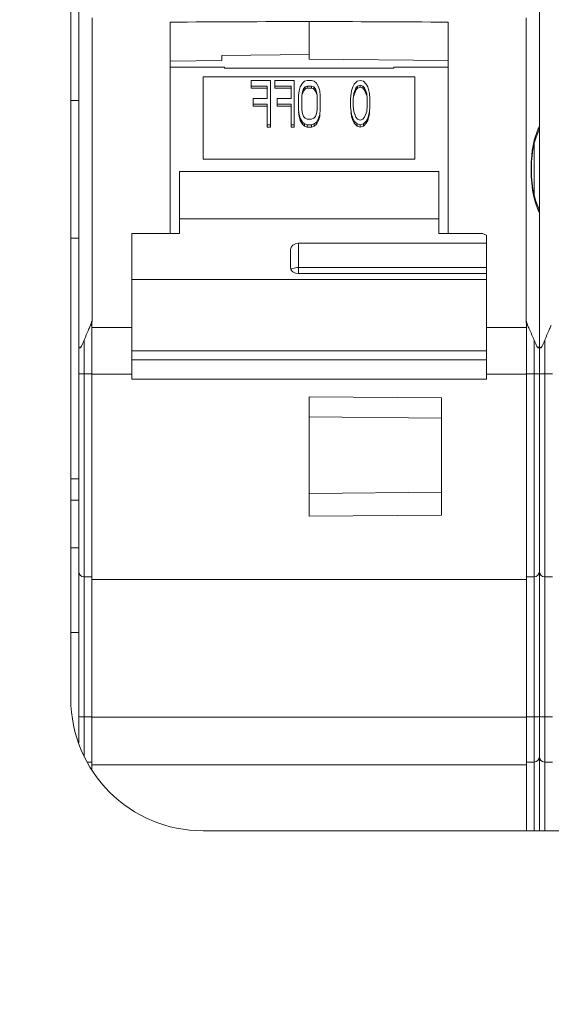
# Model space of a CAD drawing. Header units: millimetres. Extents: x -165365 to -33565, y 7406 to 103342.
# Tile 17 of 256: x -126034 to -126014, y 11043 to 11080. Entities that reach past the tile are written whole.
import ezdxf

# ---------------------------------------------------------------- set-up
doc = ezdxf.new("R2010")
doc.units = ezdxf.units.MM
doc.header["$MEASUREMENT"] = 0
doc.layers.get('Defpoints').update_dxf_attribs({"color": 252})
doc.layers.add('ELEK OPIS', color=140, linetype='Continuous')
doc.styles.add('FDBES', font='simplex.shx', dxfattribs={"width": 0.7})
doc.styles.add('ROMANS', font='romans.shx')
doc.dimstyles.new('BUD_100', dxfattribs={"dimtxt": 100, "dimasz": 10, "dimexe": 2, "dimexo": 2, "dimgap": 20, "dimtad": 1, "dimdec": 4, "dimrnd": 5, "dimdsep": 46, "dimtxsty": 'FDBES', "dimblk1": 'KR', "dimblk2": 'KR', "dimsah": 1, "dimcen": 10, "dimdle": 2, "dimse1": 1, "dimse2": 1, "dimclrd": 256, "dimclrt": 256, "dimadec": 0, "dimazin": 0, "dimtfac": 0.714286, "dimtdec": 4, "dimtix": 1, "dimtofl": 0, "dimtmove": 0, "dimatfit": 3, "dimldrblk": 'KR', "dimfxl": 1, "dimtvp": 1.428571, "dimtolj": 1, "dimtzin": 0, "dimlwd": -1, "dimarcsym": 0})

# ---------------------------------------------------------------- blocks, each defined once
blk = doc.blocks.new('VVSA11c_FPVHe_SIDEVIEW_v3')
at = {"color": 7, "linetype": 'Continuous', "lineweight": 0}
for p, q in [((1897.8, 900.51), (1897.8, 950.49)), ((1915.2, 903.822), (1915.2, 947.178)), ((1915.5, 945.5), (1915.5, 905.5)), ((1898.3, 931.226), (1898.3, 919.774)), ((1914.7, 919.774), (1914.7, 931.226)), ((1901.25, 923.08), (1901.25, 931.069)), ((1906.5, 929.665), (1906.5, 931.095)), ((1911.75, 931.069), (1911.75, 923.08)), ((1909.8, 929.809), (1906.5, 929.845)), ((1909.8, 929.809), (1909.8, 929.615)), ((1901.25, 929.614), (1906.5, 929.665)), ((1901.25, 929.363), (1903.3, 929.363)), ((1903.3, 929.329), (1903.3, 929.363)), ((1903.3, 929.329), (1909.7, 929.329)), ((1909.7, 929.363), (1911.75, 929.363)), ((1909.7, 929.363), (1909.7, 929.329)), ((1911.75, 929.596), (1909.8, 929.615)), ((1910.5, 929.006), (1902.5, 929.006)), ((1902.5, 925.884), (1902.5, 929.006)), ((1910.5, 929.006), (1910.5, 925.884)), ((1904.241, 928.474), (1904.282, 928.617)), ((1904.282, 928.617), (1904.343, 928.725)), ((1904.404, 928.581), (1904.323, 928.366)), ((1904.343, 928.725), (1904.445, 928.832)), ((1904.465, 928.653), (1904.404, 928.581)), ((1904.404, 928.5), (1904.404, 928.581)), ((1904.404, 928.5), (1904.465, 928.572)), ((1904.445, 928.832), (1904.568, 928.868)), ((1904.568, 928.689), (1904.465, 928.653)), ((1904.465, 928.572), (1904.465, 928.653)), ((1904.465, 928.572), (1904.568, 928.608)), ((1904.568, 928.868), (1904.69, 928.832)), ((1904.67, 928.653), (1904.568, 928.689)), ((1904.568, 928.608), (1904.568, 928.689)), ((1904.568, 928.608), (1904.67, 928.572)), ((1904.67, 928.572), (1904.67, 928.653)), ((1904.731, 928.581), (1904.67, 928.653)), ((1904.67, 928.572), (1904.731, 928.5)), ((1904.69, 928.832), (1904.792, 928.725)), ((1904.731, 928.5), (1904.731, 928.581)), ((1904.812, 928.366), (1904.731, 928.581)), ((1904.792, 928.725), (1904.853, 928.617)), ((1904.853, 928.617), (1904.894, 928.474)), ((1906.099, 928.474), (1906.14, 928.617)), ((1906.14, 928.617), (1906.221, 928.76)), ((1906.221, 928.76), (1906.303, 928.832)), ((1906.323, 928.617), (1906.262, 928.545)), ((1906.303, 928.832), (1906.405, 928.868)), ((1906.405, 928.653), (1906.323, 928.617)), ((1906.323, 928.536), (1906.323, 928.617)), ((1906.323, 928.536), (1906.405, 928.572)), ((1906.405, 928.868), (1906.568, 928.868)), ((1906.568, 928.653), (1906.405, 928.653)), ((1906.405, 928.572), (1906.405, 928.653)), ((1906.405, 928.572), (1906.568, 928.572)), ((1906.568, 928.868), (1906.67, 928.832)), ((1906.65, 928.617), (1906.568, 928.653)), ((1906.568, 928.653), (1906.568, 928.572)), ((1906.568, 928.572), (1906.65, 928.536)), ((1906.65, 928.536), (1906.65, 928.617)), ((1906.711, 928.545), (1906.65, 928.617)), ((1906.67, 928.832), (1906.752, 928.76)), ((1906.752, 928.76), (1906.834, 928.617)), ((1906.834, 928.617), (1906.875, 928.474)), ((1907.058, 928.868), (1907.793, 928.868)), ((1907.058, 927.104), (1907.058, 928.868)), ((1907.793, 928.653), (1907.181, 928.653)), ((1907.181, 928.653), (1907.181, 928.187)), ((1907.181, 928.572), (1907.793, 928.572)), ((1907.793, 928.572), (1907.793, 928.868)), ((1907.957, 928.868), (1908.692, 928.868)), ((1907.957, 927.104), (1907.957, 928.868)), ((1908.692, 928.653), (1908.079, 928.653)), ((1908.079, 928.653), (1908.079, 928.187)), ((1908.079, 928.572), (1908.692, 928.572)), ((1908.692, 928.572), (1908.692, 928.868)), ((1904.22, 928.366), (1904.2, 928.187)), ((1904.241, 928.474), (1904.22, 928.366)), ((1904.302, 928.152), (1904.323, 928.366)), ((1904.323, 928.285), (1904.404, 928.5)), ((1904.731, 928.5), (1904.812, 928.285)), ((1904.812, 928.366), (1904.833, 928.152)), ((1904.915, 928.366), (1904.894, 928.474)), ((1904.935, 928.187), (1904.915, 928.366)), ((1906.099, 928.474), (1906.078, 928.295)), ((1906.078, 927.758), (1906.078, 928.295)), ((1906.201, 928.295), (1906.221, 928.438)), ((1906.201, 928.295), (1906.201, 927.758)), ((1906.262, 928.545), (1906.221, 928.438)), ((1906.221, 928.357), (1906.262, 928.464)), ((1906.262, 928.464), (1906.262, 928.545)), ((1906.262, 928.464), (1906.323, 928.536)), ((1906.65, 928.536), (1906.711, 928.464)), ((1906.711, 928.464), (1906.711, 928.545)), ((1906.752, 928.438), (1906.711, 928.545)), ((1906.711, 928.464), (1906.752, 928.357)), ((1906.752, 928.438), (1906.772, 928.295)), ((1906.772, 927.758), (1906.772, 928.295)), ((1906.895, 928.295), (1906.875, 928.474)), ((1906.895, 928.295), (1906.895, 927.758)), ((1904.2, 928.187), (1904.2, 927.865)), ((1904.2, 927.865), (1904.22, 927.686)), ((1904.302, 928.152), (1904.302, 927.901)), ((1904.323, 927.686), (1904.302, 927.901)), ((1904.833, 927.901), (1904.812, 927.686)), ((1904.833, 927.901), (1904.833, 928.152)), ((1904.915, 927.686), (1904.935, 927.865)), ((1904.935, 927.865), (1904.935, 928.187)), ((1907.181, 928.187), (1907.712, 928.187)), ((1907.712, 927.973), (1907.181, 927.973)), ((1907.181, 927.104), (1907.181, 927.973)), ((1907.181, 927.892), (1907.712, 927.892)), ((1907.712, 927.892), (1907.712, 928.187)), ((1908.079, 928.187), (1908.61, 928.187)), ((1908.61, 927.973), (1908.079, 927.973)), ((1908.079, 927.104), (1908.079, 927.973)), ((1908.079, 927.892), (1908.61, 927.892)), ((1908.61, 927.892), (1908.61, 928.187)), ((1915.5, 928.1), (1915.2, 928.1)), ((1904.22, 927.605), (1904.213, 927.674)), ((1904.22, 927.686), (1904.241, 927.579)), ((1904.241, 927.498), (1904.22, 927.605)), ((1904.241, 927.498), (1904.241, 927.579)), ((1904.282, 927.435), (1904.241, 927.579)), ((1904.241, 927.498), (1904.282, 927.354)), ((1904.323, 927.686), (1904.404, 927.471)), ((1904.404, 927.471), (1904.465, 927.4)), ((1904.67, 927.4), (1904.731, 927.471)), ((1904.731, 927.471), (1904.812, 927.686)), ((1904.894, 927.579), (1904.853, 927.435)), ((1904.853, 927.354), (1904.894, 927.498)), ((1904.894, 927.579), (1904.915, 927.686)), ((1904.915, 927.605), (1904.894, 927.498)), ((1904.894, 927.498), (1904.894, 927.579)), ((1904.922, 927.674), (1904.915, 927.605)), ((1906.078, 927.758), (1906.099, 927.579)), ((1906.099, 927.498), (1906.099, 927.579)), ((1906.14, 927.435), (1906.099, 927.579)), ((1906.099, 927.498), (1906.14, 927.354)), ((1906.221, 927.614), (1906.201, 927.758)), ((1906.221, 927.614), (1906.262, 927.507)), ((1906.262, 927.507), (1906.323, 927.435)), ((1906.65, 927.435), (1906.711, 927.507)), ((1906.711, 927.507), (1906.752, 927.614)), ((1906.772, 927.758), (1906.752, 927.614)), ((1906.875, 927.579), (1906.834, 927.435)), ((1906.834, 927.354), (1906.875, 927.498)), ((1906.875, 927.579), (1906.895, 927.758)), ((1906.895, 927.677), (1906.875, 927.498)), ((1906.875, 927.498), (1906.875, 927.579)), ((1904.282, 927.354), (1904.282, 927.435)), ((1904.343, 927.328), (1904.282, 927.435)), ((1904.282, 927.354), (1904.343, 927.247)), ((1904.343, 927.247), (1904.343, 927.328)), ((1904.445, 927.221), (1904.343, 927.328)), ((1904.343, 927.247), (1904.445, 927.14)), ((1904.568, 927.185), (1904.445, 927.221)), ((1904.445, 927.14), (1904.445, 927.221)), ((1904.445, 927.14), (1904.568, 927.104)), ((1904.465, 927.4), (1904.568, 927.364)), ((1904.568, 927.364), (1904.67, 927.4)), ((1904.69, 927.221), (1904.568, 927.185)), ((1904.568, 927.104), (1904.568, 927.185)), ((1904.568, 927.104), (1904.69, 927.14)), ((1904.792, 927.328), (1904.69, 927.221)), ((1904.69, 927.14), (1904.792, 927.247)), ((1904.69, 927.14), (1904.69, 927.221)), ((1904.853, 927.435), (1904.792, 927.328)), ((1904.792, 927.247), (1904.853, 927.354)), ((1904.792, 927.247), (1904.792, 927.328)), ((1904.853, 927.354), (1904.853, 927.435)), ((1906.14, 927.354), (1906.14, 927.435)), ((1906.221, 927.292), (1906.14, 927.435)), ((1906.14, 927.354), (1906.221, 927.211)), ((1906.221, 927.211), (1906.221, 927.292)), ((1906.303, 927.221), (1906.221, 927.292)), ((1906.221, 927.211), (1906.303, 927.14)), ((1906.405, 927.185), (1906.303, 927.221)), ((1906.303, 927.14), (1906.303, 927.221)), ((1906.303, 927.14), (1906.405, 927.104)), ((1906.323, 927.435), (1906.405, 927.4)), ((1906.405, 927.4), (1906.568, 927.4)), ((1906.568, 927.185), (1906.405, 927.185)), ((1906.405, 927.104), (1906.405, 927.185)), ((1906.405, 927.104), (1906.568, 927.104)), ((1906.568, 927.4), (1906.65, 927.435)), ((1906.67, 927.221), (1906.568, 927.185)), ((1906.568, 927.104), (1906.568, 927.185)), ((1906.568, 927.104), (1906.67, 927.14)), ((1906.752, 927.292), (1906.67, 927.221)), ((1906.67, 927.14), (1906.67, 927.221)), ((1906.67, 927.14), (1906.752, 927.211)), ((1906.834, 927.435), (1906.752, 927.292)), ((1906.752, 927.211), (1906.834, 927.354)), ((1906.752, 927.211), (1906.752, 927.292)), ((1906.834, 927.354), (1906.834, 927.435)), ((1907.181, 927.185), (1907.058, 927.185)), ((1907.058, 927.104), (1907.181, 927.104)), ((1908.079, 927.185), (1907.957, 927.185)), ((1907.957, 927.104), (1908.079, 927.104)), ((1902.5, 925.884), (1910.5, 925.884)), ((1911.4, 925.416), (1901.6, 925.416)), ((1901.6, 925.416), (1901.6, 923.08)), ((1911.4, 923.08), (1911.4, 925.416)), ((1901.6, 923.634), (1911.4, 923.634)), ((1899.952, 923.08), (1899.8, 923.012)), ((1899.8, 917.567), (1899.8, 923.012)), ((1899.952, 923.08), (1901.6, 923.08)), ((1913.2, 923.08), (1911.4, 923.08)), ((1913.2, 917.567), (1913.2, 923.08)), ((1906.9, 922.708), (1899.8, 922.708)), ((1915.2, 922.9), (1915.5, 922.9)), ((1907.2, 922.479), (1907.2, 921.775)), ((1899.8, 921.564), (1906.9, 921.564)), ((1898.29, 919.648), (1898.29, 900.5)), ((1914.71, 902.831), (1914.71, 919.648)), ((1913.2, 917.567), (1899.8, 917.567)), ((1901.5, 912.437), (1901.5, 916.865)), ((1906.5, 916.909), (1906.5, 912.393)), ((1901.5, 916.1), (1906.5, 916.144)), ((1901.5, 913.3), (1906.5, 913.256)), ((1915.5, 913), (1915.2, 913)), ((1897.6, 910.1), (1897.31, 910.1)), ((1898.29, 910.1), (1898, 910.1)), ((1914.71, 910), (1898.29, 910)), ((1915, 910.1), (1914.71, 910.1)), ((1915.5, 908), (1915.2, 908)), ((1897.6, 903.1), (1897.31, 903.1)), ((1898.29, 903.1), (1898, 903.1)), ((1914.71, 903), (1898.29, 903)), ((1914.874, 903.1), (1914.71, 903.1)), ((1910.5, 900.5), (1815.5, 900.5))]:
    blk.add_line(p, q, dxfattribs=at)
at = {"color": 9, "linetype": 'Continuous', "lineweight": 0}
for p, q in [((1898.003, 926.456), (1898.003, 924.542)), ((1898.114, 925.5), (1898.102, 925.5)), ((1906.9, 921.564), (1906.9, 922.708)), ((1899.8, 921.792), (1906.9, 921.792)), ((1899.8, 921.336), (1913.2, 921.336)), ((1898.29, 919.618), (1898.249, 919.618)), ((1898.29, 919.526), (1899.8, 919.526)), ((1913.2, 919.526), (1914.71, 919.526)), ((1914.751, 919.618), (1914.71, 919.618)), ((1897.6, 900.503), (1897.6, 919.045)), ((1898, 919.045), (1898, 900.503)), ((1915, 903.341), (1915, 919.045)), ((1913.2, 918.639), (1899.8, 918.639)), ((1899.8, 918.3), (1913.2, 918.3)), ((1897.6, 917.769), (1897.31, 917.769)), ((1898.29, 917.769), (1898, 917.769)), ((1898.29, 917.765), (1899.8, 917.765)), ((1913.2, 917.765), (1914.71, 917.765)), ((1915, 917.769), (1914.71, 917.769)), ((1906.5, 916.909), (1901.5, 916.865)), ((1915.5, 913.8), (1915.2, 913.8)), ((1901.5, 912.437), (1906.5, 912.393)), ((1915.2, 911.2), (1915.5, 911.2)), ((1897.6, 904.803), (1897.31, 904.803)), ((1898.29, 904.803), (1898, 904.803)), ((1898.29, 904.792), (1914.71, 904.792)), ((1915, 904.803), (1914.71, 904.803))]:
    blk.add_line(p, q, dxfattribs=at)
at = {"color": 7, "linetype": 'Continuous', "lineweight": 0}
for points in [[(1897.831, 926.95), (1897.928, 926.715), (1897.996, 926.489), (1898.044, 926.26), (1898.075, 926.028), (1898.094, 925.794), (1898.102, 925.556), (1898.102, 925.5)], [(1898.102, 925.5), (1898.102, 925.459), (1898.095, 925.221), (1898.077, 924.986), (1898.046, 924.754), (1897.999, 924.524), (1897.932, 924.297), (1897.831, 924.05)]]:
    blk.add_lwpolyline(points, dxfattribs=at)
at = {"color": 9, "linetype": 'Continuous', "lineweight": 0}
for centre, radius, start, end in [((1894.595, 925.616), 3.544, 24.8438, 25.2611), ((1894.81, 925.714), 3.308, 22.267, 24.8661), ((1895.067, 925.82), 3.03, 19.3895, 22.2598), ((1895.035, 925.193), 3.064, 334.9441, 340.4064), ((1894.783, 925.307), 3.341, 334.5602, 335.0021)]:
    blk.add_arc(centre, radius, start, end, dxfattribs=at)
at = {"color": 7, "linetype": 'Continuous', "lineweight": 0}
for centre, radius, start, end in [((1897.735, 919.839), 0.559, 336.7356, 339.1841), ((1897.721, 919.844), 0.575, 339.1853, 341.5998), ((1897.678, 919.858), 0.62, 341.6713, 348.6019), ((1897.618, 919.87), 0.681, 348.5405, 350.7236), ((1915.38, 919.87), 0.679, 189.2769, 191.4636), ((1915.264, 919.838), 0.559, 200.8116, 203.2636), ((1901.784, 921.53), 4.828, 203.3308, 204.1248), ((1913.141, 926.612), 17.27, 204.1118, 204.4129), ((1881.812, 926.903), 17.979, 335.582, 335.8836), ((1893.835, 921.521), 4.807, 335.8745, 336.6687), ((1919.184, 921.53), 4.828, 203.3308, 204.1248), ((1930.541, 926.612), 17.27, 204.1118, 204.4129), ((1897.6, 910.3), 0.2, 270, 0), ((1898, 910.3), 0.2, 180, 270), ((1915, 910.3), 0.2, 270, 0), ((1910.5, 905.5), 5, 270, 0), ((1897.6, 903.3), 0.2, 270, 0), ((1898, 903.3), 0.2, 180, 270)]:
    blk.add_arc(centre, radius, start, end, dxfattribs=at)
for centre, major_axis, ratio, start_param, end_param in [((1616.682, 925.5), (744.826, 5.225), 0.005191, 1.171097, 1.178736), ((2196.318, 925.5), (744.826, -5.225), 0.005191, 1.962856, 1.970496), ((1906.9, 922.479), (0.3, 0), 0.762405, 0, 1.570796), ((1906.9, 921.775), (0.3, 0), 0.701661, -1.570796, 0)]:
    blk.add_ellipse(centre, major_axis=major_axis, ratio=ratio, start_param=start_param, end_param=end_param, dxfattribs=at)
for points in [[(1897.831, 926.95), (1897.81, 926.996), (1897.8, 927.049), (1897.8, 927.1)], [(1897.8, 923.9), (1897.8, 923.922), (1897.802, 923.945), (1897.806, 923.967)], [(1897.806, 923.967), (1897.811, 923.996), (1897.819, 924.024), (1897.831, 924.05)], [(1898.29, 919.648), (1898.297, 919.69), (1898.3, 919.732), (1898.3, 919.775)], [(1914.71, 919.648), (1914.703, 919.689), (1914.7, 919.732), (1914.7, 919.774)], [(1914.742, 919.64), (1914.73, 919.671), (1914.721, 919.703), (1914.715, 919.735)]]:
    blk.add_open_spline(points, degree=3, dxfattribs=at)
at = {"color": 9, "linetype": 'Continuous', "lineweight": 0}
for points, knots in [([(1897.925, 926.826), (1897.959, 926.727), (1898.035, 926.466), (1898.1, 926.021), (1898.114, 925.677), (1898.114, 925.5)], [0, 0, 0, 0, 0.232207, 0.605704, 1, 1, 1, 1]), ([(1897.922, 924.165), (1897.957, 924.264), (1898.084, 924.698), (1898.113, 925.154), (1898.114, 925.5)], [0, 0, 0, 0, 0.232435, 1, 1, 1, 1]), ([(1907.015, 921.784), (1907.052, 921.779), (1907.112, 921.765), (1907.171, 921.735), (1907.188, 921.716)], [0, 0, 0, 0, 0.592806, 1, 1, 1, 1]), ([(1897.8, 917.776), (1897.8, 917.775), (1897.792, 917.775), (1897.783, 917.773), (1897.764, 917.772), (1897.728, 917.77), (1897.673, 917.769), (1897.626, 917.769), (1897.6, 917.769)], [0, 0, 0, 0, 0.020642, 0.077817, 0.170329, 0.294453, 0.618214, 1, 1, 1, 1]), ([(1897.8, 917.776), (1897.8, 917.775), (1897.808, 917.775), (1897.817, 917.773), (1897.836, 917.772), (1897.872, 917.77), (1897.927, 917.769), (1897.974, 917.769), (1898, 917.769)], [0, 0, 0, 0, 0.020644, 0.077819, 0.170332, 0.294456, 0.618215, 1, 1, 1, 1]), ([(1915.2, 917.776), (1915.2, 917.775), (1915.192, 917.775), (1915.183, 917.773), (1915.164, 917.772), (1915.128, 917.77), (1915.073, 917.769), (1915.026, 917.769), (1915, 917.769)], [0, 0, 0, 0, 0.020642, 0.077817, 0.170329, 0.294453, 0.618214, 1, 1, 1, 1]), ([(1897.8, 904.824), (1897.8, 904.818), (1897.771, 904.814), (1897.737, 904.807), (1897.672, 904.804), (1897.626, 904.803), (1897.6, 904.803)], [0, 0, 0, 0, 0.084742, 0.301257, 0.622222, 1, 1, 1, 1]), ([(1897.8, 904.824), (1897.8, 904.818), (1897.829, 904.814), (1897.863, 904.807), (1897.928, 904.804), (1897.974, 904.803), (1898, 904.803)], [0, 0, 0, 0, 0.084742, 0.301257, 0.622222, 1, 1, 1, 1]), ([(1915.2, 904.824), (1915.2, 904.818), (1915.171, 904.814), (1915.137, 904.807), (1915.072, 904.804), (1915.026, 904.803), (1915, 904.803)], [0, 0, 0, 0, 0.084742, 0.301257, 0.622222, 1, 1, 1, 1])]:
    blk.add_open_spline(points, degree=3, knots=knots, dxfattribs=at)
blk.add_open_spline([(1906.9, 921.792), (1906.938, 921.792), (1906.977, 921.79), (1907.015, 921.784)], degree=3, dxfattribs=at)
at = {"color": 7, "linetype": 'Continuous', "lineweight": 0}
for points, knots in [([(1897.6, 919.045), (1897.584, 919.085), (1897.525, 919.23), (1897.461, 919.372), (1897.415, 919.474)], [0, 0, 0, 0, 0.279558, 1, 1, 1, 1]), ([(1898, 919.045), (1898.016, 919.085), (1898.074, 919.228), (1898.137, 919.369), (1898.183, 919.47)], [0, 0, 0, 0, 0.279183, 1, 1, 1, 1]), ([(1915, 919.045), (1914.984, 919.085), (1914.925, 919.23), (1914.861, 919.372), (1914.815, 919.474)], [0, 0, 0, 0, 0.279558, 1, 1, 1, 1]), ([(1897.8, 918.894), (1897.8, 918.868), (1897.798, 918.829), (1897.789, 918.784), (1897.775, 918.753), (1897.746, 918.758), (1897.73, 918.777), (1897.714, 918.798), (1897.694, 918.832), (1897.672, 918.876), (1897.638, 918.95), (1897.615, 919.007), (1897.6, 919.045)], [0, 0, 0, 0, 0.159205, 0.235092, 0.294173, 0.336402, 0.386804, 0.442775, 0.50167, 0.6238, 0.748583, 1, 1, 1, 1]), ([(1897.8, 918.894), (1897.8, 918.868), (1897.802, 918.829), (1897.811, 918.784), (1897.825, 918.753), (1897.854, 918.758), (1897.87, 918.777), (1897.886, 918.798), (1897.906, 918.832), (1897.928, 918.876), (1897.962, 918.95), (1897.985, 919.007), (1898, 919.045)], [0, 0, 0, 0, 0.159204, 0.235091, 0.294174, 0.336401, 0.386805, 0.442775, 0.50167, 0.6238, 0.748583, 1, 1, 1, 1]), ([(1915.2, 918.894), (1915.2, 918.868), (1915.198, 918.829), (1915.189, 918.784), (1915.175, 918.753), (1915.146, 918.758), (1915.13, 918.777), (1915.114, 918.798), (1915.094, 918.832), (1915.072, 918.876), (1915.038, 918.95), (1915.015, 919.007), (1915, 919.045)], [0, 0, 0, 0, 0.159205, 0.235092, 0.294173, 0.336402, 0.386804, 0.442775, 0.50167, 0.6238, 0.748583, 1, 1, 1, 1])]:
    blk.add_open_spline(points, degree=3, knots=knots, dxfattribs=at)
blk = doc.blocks.new('KR')
for p, q in [((0, -14), (0, 14)), ((-7, 0), (7, 0))]:
    blk.add_line(p, q)
at = {"color": 2}
blk.add_line((-4.9497, -4.9497), (4.9497, 4.9497), dxfattribs=at)
blk = doc.blocks.new('*D28262')
at = {"layer": 'Defpoints', "color": 0}
for p in [(-130352.136, 14967.512), (-130352.136, 14967.512), (-130095.296, 14321.009), (-122805.515, 11448.465), (-130352.136, 10967.512)]:
    blk.add_point(p, dxfattribs=at)
at = {"layer": 'ELEK OPIS', "ltscale": 15}
blk.add_arc((-130352.136, 14967.512), 695.653, 270.823633, 334.176367, dxfattribs=at)
at = {"layer": 'ELEK OPIS', "linetype": 'ByBlock', "xscale": 10, "yscale": 10, "zscale": 10}
for p, rotation in [((-129721.66, 14673.517), 64.58818343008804), ((-130352.136, 14271.859), 180.4118165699)]:
    blk.add_blockref('KR', p, dxfattribs=dict(at, rotation=rotation))
at = {"layer": 'ELEK OPIS', "insert": (-130015.973, 14439.842), "char_height": 100, "attachment_point": 5, "rotation": 32.5, "style": 'ROMANS'}
blk.add_mtext('\\A1;65%%d', dxfattribs=at)

msp = doc.modelspace()

# ---------------------------------------------------------------- block references
at = {"xscale": -1}
msp.add_blockref('VVSA11c_FPVHe_SIDEVIEW_v3', (-124116.90506, 10148.57322, -37024.5871), dxfattribs=at)

# ---------------------------------------------------------------- dimensions: what is measured, and where the dimension line sits
at = {"layer": 'ELEK OPIS', "ltscale": 15}
dim = msp.add_angular_dim_2l(base=(-130095.29649, 14321.00892), line1=((-130352.13579, 14967.51216, -37024.5871), (-122805.51547, 11448.46531, -37024.5871)), line2=((-130352.13579, 10967.51216, -37024.5871), (-130352.13579, 14967.51216, -37024.5871)), dimstyle='BUD_100', override={"dimtxsty": 'ROMANS', "dimldrblk": 'KR'}, dxfattribs=at)
dim.commit()
dim.dimension.update_dxf_attribs({"geometry": '*D28262', "text_midpoint": (-130015.97277, 14439.84191, -37024.5871)})

doc.saveas('drawing.dxf')
